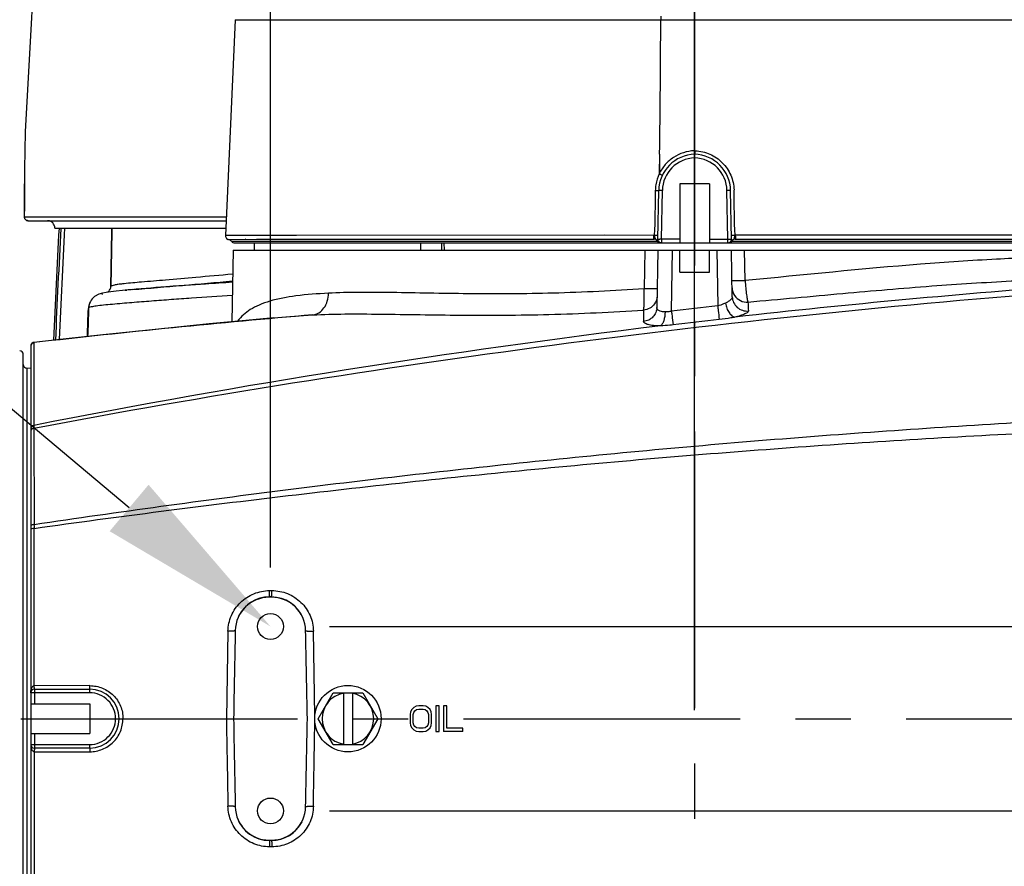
# Model space of a CAD drawing. Header units: millimetres. Extents: x 5828 to 6704, y 123 to 421.
# Tile 36 of 145: x 6416 to 6423, y 208 to 214. Entities that reach past the tile are written whole.
import ezdxf
from ezdxf import colors
from ezdxf.entities.mleader import LeaderData, LeaderLine
from ezdxf.math import Vec2, Vec3

# ---------------------------------------------------------------- set-up
doc = ezdxf.new("R2010")
doc.units = ezdxf.units.MM
doc.linetypes.add('CENTER', pattern=[0.6, 0.375, -0.075, 0.075, -0.075])
for name, color, linetype in [('中心线', 7, 'Continuous'), ('外形图', 7, 'Continuous'), ('多重引线', 7, 'Continuous'), ('尺寸标注', 7, 'Continuous')]:
    doc.layers.add(name, color=color, linetype=linetype)
doc.styles.add('微软雅黑', font='msyh.ttc', dxfattribs={"height": 1.5})
doc.dimstyles.new('尺寸标注_1_20比例', dxfattribs={"dimtxt": 1.5, "dimasz": 1.25, "dimexe": 0.5, "dimexo": 0.4, "dimgap": 0.5, "dimtad": 1, "dimdec": 1, "dimlfac": 20, "dimdsep": 46, "dimtxsty": '微软雅黑', "dimcen": 0.09, "dimadec": 0, "dimazin": 0, "dimtp": 0.01, "dimtm": 0.01, "dimtfac": 1, "dimtdec": 1, "dimtofl": 0, "dimtmove": 0, "dimatfit": 3, "dimfxl": 1, "dimtolj": 1, "dimarcsym": 0})

# ---------------------------------------------------------------- blocks, each defined once
blk = doc.blocks.new('*D1113')
at = {"layer": 'Defpoints', "color": 0}
for p in [(6420.6767, 219.4485), (6417.8017, 209.8115), (6420.6767, 208.845)]:
    blk.add_point(p, dxfattribs=at)
at = {"layer": '尺寸标注', "color": 0, "lineweight": -2}
for p, q in [((6417.8017, 210.2115), (6417.8017, 219.9485)), ((6420.6767, 209.245), (6420.6767, 219.9485)), ((6416.5517, 219.4485), (6410.0369, 219.4485)), ((6421.9267, 219.4485), (6423.1767, 219.4485))]:
    blk.add_line(p, q, dxfattribs=at)
at = {"layer": '尺寸标注', "color": 0}
for points in [[(6416.5517, 219.2402), (6416.5517, 219.6568), (6417.8017, 219.4485)], [(6421.9267, 219.6568), (6421.9267, 219.2402), (6420.6767, 219.4485)]]:
    blk.add_solid(points, dxfattribs=at)
at = {"layer": '尺寸标注', "color": 0, "insert": (6412.3647, 220.7116), "char_height": 1.5, "attachment_point": 5, "style": '微软雅黑'}
blk.add_mtext('\\A1;57.5', dxfattribs=at)
blk = doc.blocks.new('*D1114')
at = {"layer": 'Defpoints', "color": 0}
for p in [(6417.8017, 209.8115), (6417.8017, 208.5615), (6436.6014, 208.5615)]:
    blk.add_point(p, dxfattribs=at)
at = {"layer": '尺寸标注', "color": 0, "lineweight": -2}
for p, q in [((6436.6014, 211.0615), (6436.6014, 215.7247)), ((6418.2017, 209.8115), (6437.1014, 209.8115)), ((6418.2017, 208.5615), (6437.1014, 208.5615)), ((6436.6014, 207.3115), (6436.6014, 206.0615))]:
    blk.add_line(p, q, dxfattribs=at)
at = {"layer": '尺寸标注', "color": 0}
for points in [[(6436.3931, 211.0615), (6436.8098, 211.0615), (6436.6014, 209.8115)], [(6436.8098, 207.3115), (6436.3931, 207.3115), (6436.6014, 208.5615)]]:
    blk.add_solid(points, dxfattribs=at)
at = {"layer": '尺寸标注', "color": 0, "insert": (6435.3258, 214.1904), "char_height": 1.5, "attachment_point": 5, "rotation": 90, "style": '微软雅黑'}
blk.add_mtext('\\A1;25', dxfattribs=at)

msp = doc.modelspace()

# ---------------------------------------------------------------- linework, layer by layer
at = {"layer": '中心线', "linetype": 'CENTER', "ltscale": 5}
for p, q in [((6420.6767, 217.1329), (6420.6767, 200.557)), ((6395.1097, 209.1865), (6433.2693, 209.1865))]:
    msp.add_line(p, q, dxfattribs=at)
at = {"layer": '外形图', "color": 7, "linetype": 'Continuous'}
for p, q in [((6417.5623, 213.9215), (6417.4963, 212.4599)), ((6417.5623, 213.9215), (6424.233, 213.9215)), ((6420.4391, 213.0115), (6420.4371, 212.8795)), ((6420.4384, 213.0115), (6420.4378, 212.8795)), ((6416.1372, 212.9115), (6416.1354, 212.9115)), ((6420.5767, 212.8115), (6420.5767, 212.4115)), ((6420.7767, 212.8115), (6420.5767, 212.8115)), ((6420.7767, 212.8115), (6420.7767, 212.4115)), ((6420.4272, 212.4369), (6420.4329, 212.7659)), ((6420.4522, 212.4369), (6420.4579, 212.7658)), ((6420.9013, 212.4369), (6420.8955, 212.7658)), ((6420.9263, 212.4369), (6420.9205, 212.7659)), ((6416.1348, 212.5871), (6417.502, 212.5873)), ((6416.1599, 212.5615), (6417.5009, 212.5615)), ((6416.3403, 212.5115), (6417.4986, 212.5115)), ((6417.4963, 212.4599), (6417.4963, 212.4598)), ((6417.9772, 212.4608), (6417.5039, 212.4601)), ((6417.5145, 212.4348), (6417.964, 212.4354)), ((6420.4264, 212.4198), (6417.539, 212.4198)), ((6417.5577, 212.4115), (6420.9013, 212.4115)), ((6420.4033, 212.4625), (6417.6286, 212.4604)), ((6417.6349, 212.4365), (6417.6324, 212.4365)), ((6417.6937, 212.3615), (6417.6937, 212.4115)), ((6417.7073, 212.4351), (6420.4023, 212.4365)), ((6417.964, 212.4354), (6419.2596, 212.4362)), ((6420.0643, 212.4624), (6417.9772, 212.4608)), ((6418.8203, 212.3615), (6418.8203, 212.4115)), ((6418.9615, 212.4115), (6418.9617, 212.3615)), ((6418.9802, 212.3615), (6418.9797, 212.4115)), ((6419.2596, 212.4362), (6420.3123, 212.4364)), ((6420.4522, 212.4115), (6420.4406, 212.4143)), ((6420.4522, 212.4369), (6420.4522, 212.4115)), ((6420.5767, 212.4369), (6420.4522, 212.4369)), ((6420.7767, 212.4369), (6420.9013, 212.4369)), ((6420.9013, 212.4115), (6420.9013, 212.4369)), ((6420.903, 212.4115), (6423.7958, 212.4115)), ((6423.8144, 212.4198), (6420.927, 212.4198)), ((6420.9517, 212.4365), (6423.5182, 212.4363)), ((6423.0661, 212.4625), (6421.3046, 212.4625)), ((6417.5482, 212.3615), (6417.5397, 211.8761)), ((6417.5482, 212.3615), (6423.8052, 212.3615)), ((6420.338, 212.3615), (6420.3335, 212.0995)), ((6420.4271, 212.3615), (6420.4204, 211.9736)), ((6420.5199, 211.9477), (6420.5271, 212.3615)), ((6420.5767, 212.2115), (6420.5767, 212.3615)), ((6420.7767, 212.2115), (6420.7767, 212.3615)), ((6420.8263, 212.3615), (6420.8329, 211.9835)), ((6420.9318, 212.0457), (6420.9263, 212.3615)), ((6421.0189, 212.1561), (6421.0154, 212.3615)), ((6420.5767, 212.2115), (6420.7767, 212.2115)), ((6417.5444, 212.1444), (6417.3831, 212.1336)), ((6416.6886, 212.0754), (6416.6629, 212.0702)), ((6416.8165, 212.0902), (6416.8288, 212.0913)), ((6416.8252, 212.0909), (6416.8165, 212.0902)), ((6417.3831, 212.1336), (6417.2165, 212.122)), ((6420.33, 211.955), (6420.3307, 211.8784)), ((6417.8255, 211.9029), (6417.934, 211.9127)), ((6417.934, 211.9127), (6418.0886, 211.9231)), ((6416.1767, 211.7114), (6416.1767, 206.6615)), ((6416.1989, 211.735), (6416.1977, 211.1744)), ((6416.1989, 211.7363), (6416.1989, 211.735)), ((6416.1267, 206.7189), (6416.1267, 211.6541)), ((6416.1513, 211.5611), (6416.1513, 206.8119)), ((6416.1767, 211.5606), (6416.1513, 211.5611)), ((6416.1977, 211.1744), (6416.1983, 211.154)), ((6416.1987, 211.154), (6416.1992, 210.5024)), ((6416.201, 209.4102), (6416.1998, 210.4763)), ((6417.8088, 210.0115), (6417.7946, 210.0115)), ((6417.8088, 210.0096), (6417.7946, 210.0096)), ((6417.7964, 210.0547), (6417.8106, 210.0547)), ((6417.5136, 209.779), (6417.5029, 209.1865)), ((6418.1026, 209.206), (6418.0927, 209.7795)), ((6416.5774, 209.4103), (6416.201, 209.4102)), ((6416.2017, 209.3865), (6416.2017, 209.2865)), ((6416.2017, 209.3865), (6416.5767, 209.3865)), ((6416.5767, 209.3619), (6416.2017, 209.3619)), ((6416.5767, 209.3619), (6416.5767, 209.3865)), ((6418.1246, 209.1865), (6418.2257, 209.3615)), ((6418.2257, 209.3615), (6418.4277, 209.3615)), ((6418.2967, 209.3615), (6418.2967, 209.0115)), ((6418.3567, 209.3615), (6418.3567, 209.0115)), ((6418.4277, 209.3615), (6418.5288, 209.1865)), ((6416.1767, 209.2865), (6416.5767, 209.2865)), ((6416.5767, 209.2865), (6416.5767, 209.0865)), ((6418.8064, 209.274), (6418.7882, 209.2703)), ((6418.8356, 209.274), (6418.8064, 209.274)), ((6418.8538, 209.2703), (6418.8356, 209.274)), ((6418.9231, 209.274), (6418.9231, 209.099)), ((6418.9449, 209.274), (6418.9231, 209.274)), ((6418.9449, 209.099), (6418.9449, 209.274)), ((6418.9741, 209.274), (6418.9741, 209.099)), ((6418.996, 209.274), (6418.9741, 209.274)), ((6418.996, 209.1213), (6418.996, 209.274)), ((6418.7517, 209.233), (6418.7481, 209.2144)), ((6418.7481, 209.2144), (6418.7481, 209.1586)), ((6418.759, 209.2479), (6418.7517, 209.233)), ((6418.7736, 209.2628), (6418.759, 209.2479)), ((6418.7699, 209.2144), (6418.7736, 209.2293)), ((6418.7699, 209.1586), (6418.7699, 209.2144)), ((6418.7882, 209.2703), (6418.7736, 209.2628)), ((6418.7736, 209.2293), (6418.7809, 209.2405)), ((6418.7809, 209.2405), (6418.7918, 209.2479)), ((6418.7918, 209.2479), (6418.8064, 209.2517)), ((6418.8064, 209.2517), (6418.8356, 209.2517)), ((6418.8356, 209.2517), (6418.8501, 209.2479)), ((6418.8501, 209.2479), (6418.8611, 209.2405)), ((6418.8684, 209.2628), (6418.8538, 209.2703)), ((6418.8611, 209.2405), (6418.8684, 209.2293)), ((6418.883, 209.2479), (6418.8684, 209.2628)), ((6418.8684, 209.2293), (6418.872, 209.2144)), ((6418.872, 209.2144), (6418.872, 209.1586)), ((6418.8903, 209.233), (6418.883, 209.2479)), ((6418.8939, 209.2144), (6418.8903, 209.233)), ((6418.8939, 209.1586), (6418.8939, 209.2144)), ((6418.2257, 209.0115), (6418.1246, 209.1865)), ((6418.5288, 209.1865), (6418.4277, 209.0115)), ((6418.7481, 209.1586), (6418.7517, 209.1399)), ((6418.7517, 209.1399), (6418.759, 209.1251)), ((6418.7736, 209.1437), (6418.7699, 209.1586)), ((6418.7809, 209.1325), (6418.7736, 209.1437)), ((6418.8684, 209.1437), (6418.8611, 209.1325)), ((6418.872, 209.1586), (6418.8684, 209.1437)), ((6418.883, 209.1251), (6418.8903, 209.1399)), ((6418.8903, 209.1399), (6418.8939, 209.1586)), ((6416.1767, 209.0865), (6416.5767, 209.0865)), ((6416.2017, 209.0865), (6416.2017, 208.9865)), ((6418.759, 209.1251), (6418.7736, 209.1102)), ((6418.7736, 209.1102), (6418.7882, 209.1027)), ((6418.7918, 209.1251), (6418.7809, 209.1325)), ((6418.7882, 209.1027), (6418.8064, 209.099)), ((6418.8064, 209.1213), (6418.7918, 209.1251)), ((6418.8356, 209.1213), (6418.8064, 209.1213)), ((6418.8064, 209.099), (6418.8356, 209.099)), ((6418.8501, 209.1251), (6418.8356, 209.1213)), ((6418.8356, 209.099), (6418.8538, 209.1027)), ((6418.8611, 209.1325), (6418.8501, 209.1251)), ((6418.8538, 209.1027), (6418.8684, 209.1102)), ((6418.8684, 209.1102), (6418.883, 209.1251)), ((6418.9231, 209.099), (6418.9449, 209.099)), ((6419.1054, 209.099), (6418.9741, 209.099)), ((6419.1054, 209.1213), (6418.996, 209.1213)), ((6419.1054, 209.099), (6419.1054, 209.1213)), ((6416.2017, 209.0111), (6416.5767, 209.0111)), ((6416.5767, 208.9865), (6416.5767, 209.0111)), ((6418.2257, 209.0115), (6418.4277, 209.0115)), ((6416.201, 208.9628), (6416.5774, 208.9626)), ((6416.5767, 208.9865), (6416.2017, 208.9865)), ((6417.7946, 208.3634), (6417.8088, 208.3634)), ((6417.8088, 208.3615), (6417.7946, 208.3615)), ((6417.8106, 208.3183), (6417.7964, 208.3183))]:
    msp.add_line(p, q, dxfattribs=at)
for points in [[(6416.2266, 214.7562), (6416.1395, 213.163), (6416.1354, 212.9115)], [(6417.496, 212.4598), (6417.4965, 212.4538), (6417.5035, 212.4411), (6417.5145, 212.4348)], [(6416.7558, 212.0843), (6416.7189, 212.08), (6416.6886, 212.0754)], [(6416.7056, 212.0821), (6416.7002, 212.0775), (6416.6994, 212.0771)], [(6416.8485, 212.0929), (6416.7995, 212.0886), (6416.7558, 212.0843)], [(6417.2165, 212.122), (6417.1428, 212.1166), (6417.0748, 212.1114), (6416.8485, 212.0929)], [(6416.6629, 212.0702), (6416.6376, 212.0623), (6416.6101, 212.0472)], [(6417.8255, 211.9029), (6417.6108, 211.8829), (6417.3856, 211.8614), (6417.1519, 211.8383), (6416.9115, 211.8138), (6416.666, 211.7879), (6416.4171, 211.7607), (6416.1989, 211.7362)], [(6416.1989, 211.7363), (6416.1938, 211.7352), (6416.1849, 211.7299), (6416.1788, 211.7216), (6416.1767, 211.7114)]]:
    msp.add_lwpolyline(points, dxfattribs=at)
for centre, radius in [((6417.8017, 209.8115), 0.0875), ((6418.3267, 209.1865), 0.225), ((6417.8017, 208.5615), 0.0875)]:
    msp.add_circle(centre, radius, dxfattribs=at)
for centre, radius, start, end in [((6345.4664, 214.1062), 74.9806, 359.163424, 359.858831), ((6420.6829, 212.7615), 0.25, 91.40926, 179), ((6420.6834, 212.7616), 0.2736, 91.3763, 92.1766), ((6420.6706, 212.7615), 0.25, 1, 88.59123), ((6420.6708, 212.7672), 0.268, 87.89212, 88.71032), ((6420.6829, 212.7619), 0.225, 91.57148, 178.99703), ((6420.6705, 212.7619), 0.225, 1.00391, 88.43128), ((6420.6885, 212.7598), 0.2785, 154.54515, 170.78982), ((6420.689, 212.7601), 0.2789, 170.87643, 178.98385), ((6420.6721, 212.7605), 0.2714, 0.96536, 1.98058), ((6416.2903, 212.5112), 0.0503, 74.48238, 89.95525), ((6476.3002, 209.1865), 60.0235, 176.825915, 177.551077), ((6476.3002, 209.1865), 60.0109, 176.825837, 177.549174), ((6476.3002, 209.1865), 59.9859, 176.822345, 177.543947), ((6417.5017, 212.3865), 0.05, 41.81031, 75.19039), ((6417.5576, 212.4365), 0.025, 221.81031, 270), ((6420.4017, 212.4115), 0.025, 30.09053, 88.17951), ((6420.445, 212.4365), 0.025, 209.91114, 270.00226), ((6420.4522, 212.4365), 0.025, 179, 242.35824), ((6420.4295, 211.1548), 1.2823, 88.98724, 89.49837), ((6420.9013, 212.4365), 0.025, 269.62097, 1), ((6420.9084, 212.4365), 0.025, 270.00153, 328.07209), ((6420.9517, 212.4115), 0.025, 90.0572, 151.9362), ((6402.6175, 382.1889), 170.6902, 274.78843, 275.016989), ((6428.1328, 147.8039), 64.4644, 94.343162, 100.668847), ((6416.9841, 210.504), 1.6395, 96.08505, 96.4663), ((6417.9878, 198.8115), 13.3302, 94.82683, 94.98769), ((6427.6615, 152.2766), 60.0076, 94.198792, 96.423103), ((6416.6695, 211.9667), 0.1001, 126.42919, 177.94411), ((6446.9359, 213.3459), 25.9323, 182.95299, 183.08673), ((6416.6662, 211.9618), 0.0988, 174.90005, 177.9657), ((6416.6684, 211.9615), 0.101, 157.30313, 174.8644), ((6427.427, 152.8746), 59.4755, 96.365521, 96.66899), ((6423.9744, 143.1939), 68.9808, 94.894769, 96.472151), ((6427.5616, 151.7894), 60.4759, 96.378099, 96.676075), ((6427.5015, 153.6769), 58.598, 96.917156, 101.122357), ((6416.1017, 211.6541), 0.025, 0, 89), ((6416.2017, 211.7102), 0.025, 96.42506, 180.00128), ((6416.1517, 211.5861), 0.025, 180, 269), ((6417.7945, 209.7782), 0.2314, 89.98319, 178.75559), ((6417.7946, 209.779), 0.2325, 90, 153.8103), ((6417.8088, 209.779), 0.2325, 22.6148, 90), ((6417.8089, 209.7782), 0.2314, 1.23875, 90.01895), ((6578.2705, 206.3846), 160.7432, 178.788494, 179.001248), ((6257.3387, 206.3847), 160.7374, 0.998749, 1.211504), ((6416.2017, 209.3615), 0.025, 90, 180), ((6416.5767, 209.1865), 0.2, 270, 90), ((6416.5767, 209.1869), 0.175, 359.85997, 89.99435), ((6418.3267, 209.1865), 0.175, 99.87089, 260.12911), ((6418.3267, 209.1865), 0.175, 279.87089, 80.12911), ((6416.5767, 209.1861), 0.175, 270.00645, 0.13985), ((6578.1755, 211.9865), 160.6482, 180.99869, 181.211564), ((6257.4279, 211.9865), 160.6482, 358.788436, 359.00131), ((6416.2017, 209.0115), 0.025, 180, 270.00027), ((6417.7945, 208.5947), 0.2314, 181.2393, 270.01988), ((6417.8089, 208.5947), 0.2314, 269.97988, 358.76039), ((6417.7946, 208.594), 0.2325, 199.59003, 270), ((6417.8088, 208.594), 0.2325, 270, 332.90339)]:
    msp.add_arc(centre, radius, start, end, dxfattribs=at)
for points, knots in [([(6420.447, 213.9481), (6420.447, 213.9448), (6420.4471, 213.9387), (6420.4472, 213.9299), (6420.4482, 213.9256), (6420.4481, 213.9215), (6420.4489, 213.9215)], [0, 0, 0, 0, 0.374434, 0.698595, 0.917891, 1, 1, 1, 1]), ([(6420.673, 213.035), (6420.6241, 213.0331), (6420.5496, 213.009), (6420.4751, 212.9437), (6420.4479, 212.9016), (6420.4371, 212.8795)], [0, 0, 0, 0, 0.497642, 0.748803, 1, 1, 1, 1]), ([(6420.6767, 212.9868), (6420.6767, 212.99), (6420.6767, 212.9958), (6420.6766, 213.0026), (6420.6767, 213.007), (6420.6765, 213.0094), (6420.6769, 213.0104), (6420.6765, 213.0114), (6420.6767, 213.0114)], [0, 0, 0, 0, 0.383501, 0.70822, 0.832093, 0.923924, 0.980615, 1, 1, 1, 1]), ([(6420.6768, 213.0351), (6420.6768, 213.0321), (6420.6768, 213.0265), (6420.6769, 213.0198), (6420.6768, 213.0157), (6420.6769, 213.0133), (6420.6766, 213.0124), (6420.6769, 213.0114), (6420.6767, 213.0114)], [0, 0, 0, 0, 0.386016, 0.710141, 0.83331, 0.924497, 0.980755, 1, 1, 1, 1]), ([(6420.6806, 213.035), (6420.7146, 213.0338), (6420.7828, 213.0181), (6420.8687, 212.9587), (6420.927, 212.8721), (6420.9422, 212.8039), (6420.9434, 212.7699)], [0, 0, 0, 0, 0.249954, 0.499914, 0.7499, 1, 1, 1, 1]), ([(6416.1358, 212.9115), (6416.1354, 212.8844), (6416.1338, 212.8167), (6416.1347, 212.7084), (6416.1335, 212.6272), (6416.1334, 212.5866)], [0, 0, 0, 0, 0.250004, 0.624999, 1, 1, 1, 1]), ([(6416.1349, 212.5866), (6416.1349, 212.6136), (6416.136, 212.6813), (6416.135, 212.7896), (6416.1367, 212.8709), (6416.1372, 212.9115)], [0, 0, 0, 0, 0.250001, 0.625002, 1, 1, 1, 1]), ([(6420.4371, 212.8796), (6420.4397, 212.8783), (6420.4446, 212.8759), (6420.4502, 212.8734), (6420.454, 212.8714), (6420.4558, 212.871), (6420.4574, 212.8694), (6420.4576, 212.87)], [0, 0, 0, 0, 0.389011, 0.712616, 0.834984, 0.925366, 1, 1, 1, 1]), ([(6420.4101, 212.7651), (6420.413, 212.7651), (6420.4183, 212.7651), (6420.4259, 212.7649), (6420.4294, 212.7658), (6420.4329, 212.7653), (6420.4329, 212.7659)], [0, 0, 0, 0, 0.387424, 0.710249, 0.923309, 1, 1, 1, 1]), ([(6420.4579, 212.7659), (6420.4547, 212.7659), (6420.4488, 212.766), (6420.4418, 212.7661), (6420.4374, 212.766), (6420.435, 212.7661), (6420.4339, 212.7658), (6420.4329, 212.766), (6420.4329, 212.7659)], [0, 0, 0, 0, 0.381877, 0.706627, 0.830957, 0.923205, 0.980239, 1, 1, 1, 1]), ([(6420.9205, 212.7659), (6420.9205, 212.766), (6420.9195, 212.7658), (6420.9185, 212.7661), (6420.916, 212.766), (6420.9116, 212.7661), (6420.9046, 212.766), (6420.8987, 212.7659), (6420.8955, 212.7659)], [0, 0, 0, 0, 0.019666, 0.07652, 0.168646, 0.292817, 0.617812, 1, 1, 1, 1]), ([(6416.1334, 212.5866), (6416.1334, 212.5802), (6416.1387, 212.5668), (6416.152, 212.5615), (6416.1584, 212.5615)], [0, 0, 0, 0, 0.500052, 1, 1, 1, 1]), ([(6416.1599, 212.5615), (6416.1535, 212.5613), (6416.1402, 212.5669), (6416.1347, 212.5802), (6416.1349, 212.5866)], [0, 0, 0, 0, 0.500121, 1, 1, 1, 1]), ([(6417.5039, 212.4601), (6417.5027, 212.4601), (6417.5015, 212.46), (6417.4956, 212.4601), (6417.4968, 212.4598)], [0, 0, 0, 0, 0.473418, 1, 1, 1, 1]), ([(6420.4025, 212.4365), (6420.401, 212.4367), (6420.4002, 212.4433), (6420.3998, 212.4472), (6420.4001, 212.4506)], [0, 0, 0, 0, 0.303026, 1, 1, 1, 1]), ([(6420.4032, 212.4624), (6420.4059, 212.4566), (6420.4037, 212.4426), (6420.4148, 212.4347), (6420.4187, 212.4304)], [0, 0, 0, 0, 0.524064, 1, 1, 1, 1]), ([(6420.4033, 212.4623), (6420.4054, 212.4623), (6420.4124, 212.4622), (6420.4194, 212.4622), (6420.4243, 212.4625)], [0, 0, 0, 0, 0.298663, 1, 1, 1, 1]), ([(6420.4242, 212.4267), (6420.424, 212.4262), (6420.4237, 212.4253), (6420.4234, 212.4244), (6420.4233, 212.424)], [0, 0, 0, 0, 0.619928, 1, 1, 1, 1]), ([(6420.4272, 212.4369), (6420.4272, 212.4372), (6420.4291, 212.4367), (6420.4311, 212.4373), (6420.4357, 212.437), (6420.4389, 212.4371), (6420.4407, 212.4371)], [0, 0, 0, 0, 0.069638, 0.270088, 0.587985, 1, 1, 1, 1]), ([(6420.9013, 212.4369), (6420.9034, 212.437), (6420.9106, 212.4371), (6420.9179, 212.4372), (6420.9229, 212.4371)], [0, 0, 0, 0, 0.297749, 1, 1, 1, 1]), ([(6420.9229, 212.4371), (6420.9234, 212.4371), (6420.9242, 212.4371), (6420.9251, 212.437), (6420.9254, 212.437)], [0, 0, 0, 0, 0.580791, 1, 1, 1, 1]), ([(6420.9254, 212.437), (6420.9256, 212.437), (6420.9258, 212.4369), (6420.9263, 212.437), (6420.9263, 212.4369)], [0, 0, 0, 0, 0.741298, 1, 1, 1, 1]), ([(6420.9258, 212.4639), (6420.9258, 212.4636), (6420.9275, 212.4637), (6420.9293, 212.4633), (6420.9333, 212.4634), (6420.9362, 212.4633), (6420.9379, 212.4632)], [0, 0, 0, 0, 0.072313, 0.271171, 0.586784, 1, 1, 1, 1]), ([(6420.9296, 212.4233), (6420.9297, 212.4238), (6420.9294, 212.427), (6420.9282, 212.4299), (6420.9273, 212.4324)], [0, 0, 0, 0, 0.173013, 1, 1, 1, 1]), ([(6420.9296, 212.4233), (6420.9317, 212.4273), (6420.9359, 212.4317), (6420.9403, 212.4355), (6420.9413, 212.4364)], [0, 0, 0, 0, 0.76851, 1, 1, 1, 1]), ([(6421.3061, 212.4625), (6421.2766, 212.4625), (6421.158, 212.4625), (6421.0394, 212.4624), (6420.9502, 212.4624)], [0, 0, 0, 0, 0.248515, 1, 1, 1, 1]), ([(6420.9503, 212.4624), (6420.9512, 212.4604), (6420.9536, 212.4533), (6420.9537, 212.4456), (6420.9529, 212.4404)], [0, 0, 0, 0, 0.291778, 1, 1, 1, 1]), ([(6420.9529, 212.4404), (6420.9527, 212.4395), (6420.9525, 212.4384), (6420.9521, 212.4365), (6420.9517, 212.4365)], [0, 0, 0, 0, 0.711351, 1, 1, 1, 1]), ([(6423.1547, 212.3186), (6423.0105, 212.3137), (6422.6945, 212.3006), (6421.9819, 212.2529), (6421.4151, 212.1933), (6421.0189, 212.1561)], [0, 0, 0, 0, 0.202086, 0.44282, 1, 1, 1, 1]), ([(6417.5442, 212.1985), (6417.4617, 212.1913), (6417.3103, 212.178), (6417.1046, 212.1601), (6416.9425, 212.1461), (6416.8492, 212.1384), (6416.8103, 212.1343)], [0, 0, 0, 0, 0.337521, 0.618895, 0.840598, 1, 1, 1, 1]), ([(6417.5441, 212.1442), (6417.4829, 212.1402), (6417.2429, 212.1244), (6417.0031, 212.1066), (6416.8248, 212.0909)], [0, 0, 0, 0, 0.255264, 1, 1, 1, 1]), ([(6420.9299, 212.1561), (6420.9299, 212.1559), (6420.9307, 212.156), (6420.9317, 212.1558), (6420.9339, 212.1557), (6420.9367, 212.1556), (6420.9404, 212.1556), (6420.9467, 212.1555), (6420.9562, 212.1555), (6420.9694, 212.1555), (6420.9847, 212.1556), (6421.0014, 212.1558), (6421.013, 212.156), (6421.0189, 212.1561)], [0, 0, 0, 0, 0.004967, 0.019064, 0.042276, 0.074468, 0.115439, 0.164785, 0.286812, 0.43667, 0.609515, 0.799766, 1, 1, 1, 1]), ([(6421.0189, 212.1561), (6421.0201, 212.1388), (6421.0226, 212.1064), (6421.0268, 212.068), (6421.0304, 212.0421), (6421.0329, 212.0276), (6421.0352, 212.0173), (6421.0369, 212.0118), (6421.038, 212.0099)], [0, 0, 0, 0, 0.352078, 0.659292, 0.784012, 0.884114, 0.956686, 1, 1, 1, 1]), ([(6421.038, 212.0099), (6421.2521, 212.0291), (6421.6671, 212.0679), (6422.2618, 212.1194), (6422.7935, 212.1533), (6423.1242, 212.1664), (6423.275, 212.1712)], [0, 0, 0, 0, 0.287551, 0.557407, 0.798206, 1, 1, 1, 1]), ([(6416.7995, 212.1331), (6416.7889, 212.1319), (6416.7704, 212.1296), (6416.7464, 212.1257), (6416.7305, 212.1217), (6416.7221, 212.1186), (6416.72, 212.1164)], [0, 0, 0, 0, 0.39032, 0.686174, 0.888169, 1, 1, 1, 1]), ([(6420.3335, 212.0995), (6420.1288, 212.0857), (6419.7316, 212.0661), (6419.2451, 212.0638), (6418.8813, 212.0699), (6418.6338, 212.0748), (6418.4069, 212.0766), (6418.2627, 212.0734), (6418.1946, 212.0699)], [0, 0, 0, 0, 0.287729, 0.557322, 0.68188, 0.797923, 0.90432, 1, 1, 1, 1]), ([(6420.33, 211.955), (6420.3308, 211.9572), (6420.3318, 211.9632), (6420.3336, 211.98), (6420.3347, 212.0092), (6420.3349, 212.0515), (6420.3341, 212.0828), (6420.3335, 212.0995)], [0, 0, 0, 0, 0.048349, 0.124291, 0.350678, 0.654126, 1, 1, 1, 1]), ([(6420.4226, 212.0995), (6420.4226, 212.0993), (6420.4217, 212.0994), (6420.4207, 212.0991), (6420.4185, 212.0991), (6420.4157, 212.099), (6420.4121, 212.0989), (6420.4058, 212.0989), (6420.3962, 212.0989), (6420.383, 212.0989), (6420.3678, 212.099), (6420.3511, 212.0992), (6420.3395, 212.0994), (6420.3335, 212.0995)], [0, 0, 0, 0, 0.004966, 0.019062, 0.042271, 0.074461, 0.11543, 0.164773, 0.286797, 0.436653, 0.609498, 0.799754, 1, 1, 1, 1]), ([(6417.5426, 212.054), (6417.4506, 212.0483), (6417.3131, 212.039), (6417.1305, 212.0263), (6416.9957, 212.0163), (6416.8846, 212.0072), (6416.7965, 212), (6416.7322, 211.9946), (6416.6734, 211.9891), (6416.6249, 211.9838), (6416.5918, 211.9778), (6416.5744, 211.9738), (6416.5695, 211.9703)], [0, 0, 0, 0, 0.282913, 0.422941, 0.561529, 0.697662, 0.76527, 0.832538, 0.895651, 0.946862, 0.981574, 1, 1, 1, 1]), ([(6418.1946, 212.0699), (6418.1211, 212.0661), (6417.9874, 212.0568), (6417.8297, 212.0285), (6417.7271, 211.9924), (6417.6498, 211.953), (6417.6018, 211.9118), (6417.5793, 211.8803)], [0, 0, 0, 0, 0.333565, 0.606951, 0.72231, 0.824985, 1, 1, 1, 1]), ([(6418.0886, 211.9231), (6418.1032, 211.9247), (6418.1329, 211.9354), (6418.1676, 211.9696), (6418.1898, 212.0164), (6418.1947, 212.0518), (6418.1946, 212.0699)], [0, 0, 0, 0, 0.223658, 0.463716, 0.724543, 1, 1, 1, 1]), ([(6420.9318, 212.0457), (6420.9319, 212.0375), (6420.9213, 212.0247), (6420.904, 212.0122), (6420.8919, 212.0057), (6420.8852, 212.0025)], [0, 0, 0, 0, 0.375942, 0.65893, 1, 1, 1, 1]), ([(6420.9318, 212.0457), (6420.932, 212.0323), (6420.9383, 212.0052), (6420.9633, 211.9719), (6420.9996, 211.9513), (6421.0276, 211.9482), (6421.0412, 211.9495)], [0, 0, 0, 0, 0.248067, 0.497209, 0.748037, 1, 1, 1, 1]), ([(6420.9472, 212.0541), (6420.9569, 212.0397), (6420.9845, 212.0154), (6421.0206, 212.0087), (6421.038, 212.0099)], [0, 0, 0, 0, 0.498775, 1, 1, 1, 1]), ([(6418.0886, 211.9231), (6418.1608, 211.9267), (6418.3131, 211.9302), (6418.6458, 211.9282), (6419.1071, 211.9186), (6419.7023, 211.9222), (6420.1166, 211.9416), (6420.33, 211.955)], [0, 0, 0, 0, 0.09672, 0.203799, 0.445169, 0.713965, 1, 1, 1, 1]), ([(6420.4045, 211.9978), (6420.3962, 211.9858), (6420.3738, 211.9651), (6420.3447, 211.9562), (6420.33, 211.955)], [0, 0, 0, 0, 0.498347, 1, 1, 1, 1]), ([(6420.4204, 211.9736), (6420.4202, 211.9618), (6420.4153, 211.9382), (6420.3956, 211.9078), (6420.3662, 211.8862), (6420.3426, 211.8796), (6420.3307, 211.8784)], [0, 0, 0, 0, 0.247204, 0.495908, 0.747001, 1, 1, 1, 1]), ([(6420.4763, 211.9427), (6420.4682, 211.9426), (6420.4537, 211.9437), (6420.4352, 211.9499), (6420.4229, 211.9602), (6420.4203, 211.9694), (6420.4204, 211.9736)], [0, 0, 0, 0, 0.344375, 0.615988, 0.823083, 1, 1, 1, 1]), ([(6420.4763, 211.9427), (6420.4761, 211.9227), (6420.4724, 211.8942), (6420.4588, 211.8628), (6420.4493, 211.8517), (6420.4441, 211.8485)], [0, 0, 0, 0, 0.587071, 0.821283, 1, 1, 1, 1]), ([(6420.5199, 211.9477), (6420.5162, 211.9468), (6420.5019, 211.9437), (6420.4871, 211.9428), (6420.4763, 211.9427)], [0, 0, 0, 0, 0.258197, 1, 1, 1, 1]), ([(6420.5199, 211.9477), (6420.5211, 211.9377), (6420.5247, 211.9069), (6420.5283, 211.8761), (6420.5309, 211.8552)], [0, 0, 0, 0, 0.324448, 1, 1, 1, 1]), ([(6420.8852, 212.0025), (6420.8812, 212.0007), (6420.8644, 211.9928), (6420.8468, 211.9863), (6420.8329, 211.9835)], [0, 0, 0, 0, 0.235355, 1, 1, 1, 1]), ([(6420.8329, 211.9835), (6420.834, 211.9735), (6420.8375, 211.9427), (6420.8409, 211.9118), (6420.8433, 211.891)], [0, 0, 0, 0, 0.324204, 1, 1, 1, 1]), ([(6420.8852, 212.0025), (6420.8873, 211.9909), (6420.8935, 211.9686), (6420.908, 211.9395), (6420.9259, 211.9178), (6420.9412, 211.909), (6420.9484, 211.9075)], [0, 0, 0, 0, 0.298366, 0.576933, 0.813576, 1, 1, 1, 1]), ([(6421.0412, 211.9495), (6421.0413, 211.9457), (6421.0359, 211.9396), (6421.027, 211.9339), (6421.0111, 211.926), (6420.9847, 211.9168), (6420.9615, 211.9106), (6420.9484, 211.9075)], [0, 0, 0, 0, 0.109066, 0.197946, 0.312278, 0.613942, 1, 1, 1, 1]), ([(6420.4441, 211.8485), (6420.4285, 211.8485), (6420.4063, 211.8493), (6420.3787, 211.853), (6420.3622, 211.8564), (6420.3489, 211.8608), (6420.3374, 211.8662), (6420.3308, 211.8736), (6420.3307, 211.8784)], [0, 0, 0, 0, 0.382199, 0.543564, 0.681694, 0.795178, 0.883874, 1, 1, 1, 1]), ([(6420.9484, 211.9075), (6420.9399, 211.906), (6420.9051, 211.8995), (6420.87, 211.8939), (6420.8433, 211.891)], [0, 0, 0, 0, 0.243326, 1, 1, 1, 1]), ([(6420.5309, 211.8552), (6420.5236, 211.8544), (6420.4947, 211.8513), (6420.4657, 211.8495), (6420.4441, 211.8485)], [0, 0, 0, 0, 0.252979, 1, 1, 1, 1]), ([(6416.1992, 210.5024), (6416.7724, 210.5886), (6417.9211, 210.7458), (6419.6487, 210.9431), (6421.3803, 211.0995), (6422.5367, 211.1761), (6423.1152, 211.2081)], [0, 0, 0, 0, 0.250048, 0.500081, 0.750075, 1, 1, 1, 1]), ([(6416.1977, 211.1744), (6416.1922, 211.1736), (6416.1817, 211.1692), (6416.1767, 211.1585), (6416.1767, 211.1535)], [0, 0, 0, 0, 0.527128, 1, 1, 1, 1]), ([(6416.1983, 211.154), (6416.1964, 211.1538), (6416.1895, 211.1526), (6416.1828, 211.1489), (6416.1797, 211.1449)], [0, 0, 0, 0, 0.273421, 1, 1, 1, 1]), ([(6416.1998, 210.4763), (6416.7729, 210.5568), (6417.9211, 210.7042), (6419.6475, 210.8893), (6421.3774, 211.0348), (6422.5326, 211.1035), (6423.1104, 211.1312)], [0, 0, 0, 0, 0.250047, 0.500082, 0.750077, 1, 1, 1, 1]), ([(6416.1992, 210.5024), (6416.1963, 210.5022), (6416.1907, 210.5014), (6416.1824, 210.4988), (6416.1767, 210.4939), (6416.1767, 210.4905)], [0, 0, 0, 0, 0.329402, 0.617608, 1, 1, 1, 1]), ([(6416.1998, 210.4763), (6416.1943, 210.4762), (6416.1868, 210.4753), (6416.1789, 210.4724), (6416.1767, 210.4698), (6416.1767, 210.4688)], [0, 0, 0, 0, 0.654811, 0.871041, 1, 1, 1, 1]), ([(6416.1987, 210.5023), (6416.1989, 210.5002), (6416.1998, 210.4916), (6416.1996, 210.4829), (6416.1998, 210.4763)], [0, 0, 0, 0, 0.241721, 1, 1, 1, 1]), ([(6417.5136, 209.779), (6417.5143, 209.8151), (6417.5301, 209.8879), (6417.5936, 209.9793), (6417.6868, 210.0403), (6417.7601, 210.0546), (6417.7964, 210.0547)], [0, 0, 0, 0, 0.249349, 0.499112, 0.749479, 1, 1, 1, 1]), ([(6417.7946, 210.0115), (6417.7949, 210.0115), (6417.7949, 210.0131), (6417.7953, 210.0149), (6417.7955, 210.0189), (6417.7957, 210.0217), (6417.7958, 210.0234)], [0, 0, 0, 0, 0.069803, 0.262707, 0.576119, 1, 1, 1, 1]), ([(6417.7958, 210.0234), (6417.7959, 210.0256), (6417.7962, 210.036), (6417.7963, 210.0464), (6417.7964, 210.0547)], [0, 0, 0, 0, 0.20804, 1, 1, 1, 1]), ([(6417.8088, 210.0115), (6417.8091, 210.0115), (6417.8092, 210.0131), (6417.8096, 210.015), (6417.8098, 210.0191), (6417.8101, 210.0242), (6417.8103, 210.0306), (6417.8105, 210.0409), (6417.8106, 210.049), (6417.8106, 210.0547)], [0, 0, 0, 0, 0.019988, 0.075335, 0.165208, 0.286634, 0.435929, 0.60846, 1, 1, 1, 1]), ([(6417.8106, 210.0547), (6417.8469, 210.0548), (6417.9201, 210.0407), (6418.0133, 209.9799), (6418.0765, 209.8884), (6418.0921, 209.8156), (6418.0927, 209.7795)], [0, 0, 0, 0, 0.250658, 0.500599, 0.750224, 1, 1, 1, 1]), ([(6417.5621, 209.783), (6417.5621, 209.7826), (6417.5606, 209.7817), (6417.558, 209.7811), (6417.5535, 209.7804), (6417.5448, 209.7795), (6417.5313, 209.7789), (6417.5199, 209.7789), (6417.5136, 209.779)], [0, 0, 0, 0, 0.026894, 0.085485, 0.177563, 0.300284, 0.620321, 1, 1, 1, 1]), ([(6417.5632, 209.7832), (6417.5629, 209.7832), (6417.5627, 209.7831), (6417.5621, 209.7831), (6417.5621, 209.783)], [0, 0, 0, 0, 0.740496, 1, 1, 1, 1]), ([(6418.0413, 209.783), (6418.0413, 209.7826), (6418.043, 209.7818), (6418.0457, 209.7813), (6418.0506, 209.7806), (6418.0598, 209.7798), (6418.0741, 209.7793), (6418.0862, 209.7794), (6418.0927, 209.7795)], [0, 0, 0, 0, 0.025616, 0.084517, 0.177678, 0.30176, 0.623501, 1, 1, 1, 1]), ([(6416.1851, 209.3979), (6416.1868, 209.4009), (6416.1908, 209.4066), (6416.1975, 209.41), (6416.201, 209.4102)], [0, 0, 0, 0, 0.491517, 1, 1, 1, 1]), ([(6416.2017, 209.3865), (6416.2016, 209.3865), (6416.2019, 209.3874), (6416.2015, 209.3884), (6416.2016, 209.3907), (6416.2015, 209.3935), (6416.2014, 209.3971), (6416.2012, 209.4027), (6416.2011, 209.4072), (6416.201, 209.4102)], [0, 0, 0, 0, 0.019132, 0.075272, 0.166458, 0.289712, 0.440497, 0.613959, 1, 1, 1, 1]), ([(6416.5767, 209.3865), (6416.5769, 209.3865), (6416.5768, 209.3874), (6416.577, 209.3885), (6416.5771, 209.3908), (6416.5773, 209.395), (6416.5773, 209.4017), (6416.5774, 209.4073), (6416.5774, 209.4103)], [0, 0, 0, 0, 0.019731, 0.075973, 0.167165, 0.290343, 0.614493, 1, 1, 1, 1]), ([(6416.5774, 209.4103), (6416.6066, 209.4104), (6416.6656, 209.3988), (6416.7403, 209.3491), (6416.7906, 209.2747), (6416.8024, 209.2157), (6416.8023, 209.1865)], [0, 0, 0, 0, 0.250094, 0.499976, 0.749984, 1, 1, 1, 1]), ([(6416.1767, 209.3615), (6416.1767, 209.3709), (6416.1784, 209.3836), (6416.1835, 209.3952), (6416.1851, 209.3979)], [0, 0, 0, 0, 0.746649, 1, 1, 1, 1]), ([(6416.2017, 209.3619), (6416.1985, 209.3619), (6416.1939, 209.3619), (6416.188, 209.3619), (6416.1842, 209.3618), (6416.1813, 209.3617), (6416.1788, 209.3618), (6416.1777, 209.3615), (6416.1767, 209.3617), (6416.1767, 209.3615)], [0, 0, 0, 0, 0.382497, 0.555374, 0.706783, 0.831031, 0.923526, 0.98044, 1, 1, 1, 1]), ([(6416.5774, 208.9626), (6416.6066, 208.9629), (6416.6655, 208.974), (6416.728, 209.0157), (6416.7653, 209.0611), (6416.7867, 209.0999), (6416.799, 209.1425), (6416.8017, 209.1718), (6416.8023, 209.1865)], [0, 0, 0, 0, 0.249389, 0.498673, 0.623914, 0.749339, 0.874496, 1, 1, 1, 1]), ([(6417.5029, 209.1865), (6417.5038, 209.137), (6417.5073, 208.9396), (6417.5109, 208.7421), (6417.5136, 208.594)], [0, 0, 0, 0, 0.250385, 1, 1, 1, 1]), ([(6418.0927, 208.5935), (6418.0935, 208.6412), (6418.0967, 208.8324), (6418.1, 209.0236), (6418.1026, 209.167)], [0, 0, 0, 0, 0.249571, 1, 1, 1, 1]), ([(6416.1767, 209.0115), (6416.1767, 209.0113), (6416.1777, 209.0115), (6416.1788, 209.0112), (6416.1813, 209.0113), (6416.1842, 209.0112), (6416.188, 209.0111), (6416.1939, 209.0111), (6416.1985, 209.0111), (6416.2017, 209.0111)], [0, 0, 0, 0, 0.01956, 0.076474, 0.168969, 0.293217, 0.444626, 0.617503, 1, 1, 1, 1]), ([(6416.1767, 209.0115), (6416.1767, 209.0025), (6416.1783, 208.9904), (6416.1828, 208.9792), (6416.1843, 208.9765)], [0, 0, 0, 0, 0.747324, 1, 1, 1, 1]), ([(6416.1843, 208.9765), (6416.186, 208.9733), (6416.19, 208.9668), (6416.1973, 208.9632), (6416.201, 208.9628)], [0, 0, 0, 0, 0.491538, 1, 1, 1, 1]), ([(6416.201, 208.9628), (6416.201, 208.8726), (6416.2008, 208.5172), (6416.2004, 208.1618), (6416.1998, 207.8966)], [0, 0, 0, 0, 0.253771, 1, 1, 1, 1]), ([(6416.2017, 208.9865), (6416.2016, 208.9865), (6416.2019, 208.9855), (6416.2015, 208.9846), (6416.2016, 208.9822), (6416.2015, 208.9794), (6416.2014, 208.9759), (6416.2012, 208.9703), (6416.2011, 208.9658), (6416.201, 208.9628)], [0, 0, 0, 0, 0.01914, 0.075289, 0.166476, 0.289729, 0.44051, 0.613968, 1, 1, 1, 1]), ([(6416.5767, 208.9865), (6416.5769, 208.9865), (6416.5768, 208.9855), (6416.577, 208.9845), (6416.5771, 208.9822), (6416.5773, 208.978), (6416.5773, 208.9713), (6416.5774, 208.9657), (6416.5774, 208.9626)], [0, 0, 0, 0, 0.019732, 0.075975, 0.167169, 0.290347, 0.614495, 1, 1, 1, 1]), ([(6417.5621, 208.5899), (6417.5621, 208.5904), (6417.5606, 208.5912), (6417.558, 208.5919), (6417.5535, 208.5926), (6417.5448, 208.5935), (6417.5313, 208.5941), (6417.5199, 208.5941), (6417.5136, 208.594)], [0, 0, 0, 0, 0.026903, 0.085502, 0.177585, 0.300307, 0.620336, 1, 1, 1, 1]), ([(6417.7964, 208.3183), (6417.7601, 208.3183), (6417.6867, 208.3326), (6417.5936, 208.3938), (6417.5301, 208.4851), (6417.5143, 208.5579), (6417.5136, 208.594)], [0, 0, 0, 0, 0.250654, 0.500949, 0.75072, 1, 1, 1, 1]), ([(6418.0927, 208.5935), (6418.0921, 208.5573), (6418.0765, 208.4845), (6418.0132, 208.3931), (6417.9201, 208.3323), (6417.8469, 208.3182), (6417.8106, 208.3183)], [0, 0, 0, 0, 0.249881, 0.499425, 0.749402, 1, 1, 1, 1]), ([(6418.0402, 208.5898), (6418.0405, 208.5898), (6418.0407, 208.5899), (6418.0413, 208.5898), (6418.0413, 208.5899)], [0, 0, 0, 0, 0.740688, 1, 1, 1, 1]), ([(6418.0413, 208.5899), (6418.0413, 208.5904), (6418.043, 208.5911), (6418.0457, 208.5917), (6418.0506, 208.5924), (6418.0598, 208.5932), (6418.0741, 208.5936), (6418.0862, 208.5936), (6418.0927, 208.5935)], [0, 0, 0, 0, 0.025601, 0.084489, 0.177641, 0.301723, 0.623476, 1, 1, 1, 1]), ([(6417.7946, 208.3615), (6417.7949, 208.3615), (6417.7949, 208.3599), (6417.7953, 208.3581), (6417.7955, 208.3541), (6417.7957, 208.3513), (6417.7958, 208.3496)], [0, 0, 0, 0, 0.069806, 0.262713, 0.576124, 1, 1, 1, 1]), ([(6417.7958, 208.3496), (6417.7959, 208.3474), (6417.7962, 208.337), (6417.7963, 208.3266), (6417.7964, 208.3183)], [0, 0, 0, 0, 0.208047, 1, 1, 1, 1]), ([(6417.8088, 208.3615), (6417.8091, 208.3615), (6417.8092, 208.3599), (6417.8096, 208.358), (6417.8098, 208.3539), (6417.8101, 208.3488), (6417.8103, 208.3424), (6417.8105, 208.3321), (6417.8106, 208.3239), (6417.8106, 208.3183)], [0, 0, 0, 0, 0.019988, 0.075335, 0.165208, 0.286636, 0.435932, 0.608463, 1, 1, 1, 1])]:
    msp.add_open_spline(points, degree=3, knots=knots, dxfattribs=at)
for points in [[(6420.4101, 212.7651), (6420.4084, 212.6642), (6420.4077, 212.5633), (6420.4033, 212.4625)], [(6420.9502, 212.4624), (6420.9463, 212.5632), (6420.9452, 212.6642), (6420.9435, 212.7651)], [(6416.3267, 212.5458), (6416.3176, 212.5554), (6416.3035, 212.5615), (6416.2903, 212.5615)], [(6416.3403, 212.5115), (6416.3403, 212.5238), (6416.3351, 212.5368), (6416.3267, 212.5458)], [(6416.7268, 212.5115), (6416.7246, 212.3798), (6416.7222, 212.2481), (6416.72, 212.1164)], [(6416.72, 212.1164), (6416.7222, 212.2481), (6416.7246, 212.3798), (6416.7268, 212.5115)], [(6420.4001, 212.4506), (6420.4004, 212.4547), (6420.4014, 212.4588), (6420.4032, 212.4624)], [(6420.4187, 212.4304), (6420.4204, 212.4284), (6420.422, 212.4263), (6420.4233, 212.424)], [(6420.4259, 212.4316), (6420.4253, 212.43), (6420.4247, 212.4283), (6420.4242, 212.4267)], [(6420.9379, 212.4632), (6420.9421, 212.4631), (6420.9463, 212.4629), (6420.9505, 212.4633)], [(6420.9413, 212.4364), (6420.9433, 212.4383), (6420.9451, 212.4406), (6420.9461, 212.4432)], [(6420.9461, 212.4432), (6420.9474, 212.4467), (6420.9476, 212.4507), (6420.9482, 212.4545)], [(6420.9482, 212.4545), (6420.9486, 212.4572), (6420.9494, 212.4598), (6420.9503, 212.4624)], [(6416.7056, 212.0821), (6416.7143, 212.0909), (6416.7198, 212.104), (6416.72, 212.1164)], [(6420.9307, 212.1069), (6420.931, 212.0885), (6420.937, 212.0694), (6420.9472, 212.0541)], [(6416.6643, 212.0621), (6416.6623, 212.062), (6416.6604, 212.0615), (6416.6585, 212.0613)], [(6420.4217, 212.0513), (6420.4214, 212.0326), (6420.4152, 212.0133), (6420.4045, 211.9978)], [(6416.561, 211.7764), (6416.5632, 211.8394), (6416.5652, 211.9023), (6416.5675, 211.9653)], [(6416.5695, 211.9703), (6416.5672, 211.9057), (6416.5651, 211.8412), (6416.5628, 211.7766)], [(6416.1797, 211.1449), (6416.1779, 211.1425), (6416.1767, 211.1394), (6416.1767, 211.1364)]]:
    msp.add_open_spline(points, degree=3, dxfattribs=at)

# ---------------------------------------------------------------- dimensions: what is measured, and where the dimension line sits
at = {"layer": '尺寸标注'}
dim = msp.add_linear_dim(base=(6420.6767, 219.4485), p1=(6417.8017, 209.8115), p2=(6420.6767, 208.845), dimstyle='尺寸标注_1_20比例', dxfattribs=at)
dim.commit()
dim.dimension.update_dxf_attribs({"geometry": '*D1113', "text_midpoint": (6412.3647, 219.4485), "dimtype": 160})
dim = msp.add_linear_dim(base=(6436.6014, 208.5615), p1=(6417.8017, 209.8115), p2=(6417.8017, 208.5615), angle=90, dimstyle='尺寸标注_1_20比例', dxfattribs=at)
dim.commit()
dim.dimension.update_dxf_attribs({"geometry": '*D1114', "text_midpoint": (6436.6014, 214.1904), "dimtype": 160})

# ---------------------------------------------------------------- leaders
at = {"layer": '多重引线'}
ml = msp.add_multileader_mtext('Standard', dxfattribs=at)
ml.set_content('2×M4 depth8', style='微软雅黑')
ml.set_leader_properties()
ml.build(insert=Vec2(0, 0))
ml.multileader.update_dxf_attribs({"text_left_attachment_type": 5, "text_right_attachment_type": 5, "dogleg_length": 1, "arrow_head_size": 1.25})
ctx = ml.context
ctx.base_point, ctx.char_height, ctx.arrow_head_size, ctx.landing_gap_size, ctx.plane_origin = Vec3(6396.0403, 215.5674), 1.5, 1.25, 0.5, Vec3(6417.8017, 209.8115)
ctx.left_attachment, ctx.right_attachment, ctx.text_align_type = 5, 5, 2
notes = []
notes.append((ctx, [(0, (1, 1, 0), (6410.9351, 215.5674), (-1, 0), 1, [(0, [(6417.8017, 209.8115)], 0, [])])]))
ctx.mtext.insert, ctx.mtext.alignment, ctx.mtext.flow_direction = Vec3(6409.4351, 217.6455), 3, 5
for ctx, leaders in notes:
    for number, flags, end, landing, length, lines in leaders:
        leader = LeaderData()
        leader.index, (leader.has_last_leader_line, leader.has_dogleg_vector, leader.attachment_direction) = number, flags
        leader.last_leader_point, leader.dogleg_vector, leader.dogleg_length = Vec3(end), Vec3(landing), length
        for number, points, colour, breaks in lines:
            line = LeaderLine()
            line.index, line.vertices, line.color, line.breaks = number, Vec3.list(points), colors.encode_raw_color(colour), breaks
            leader.lines.append(line)
        ctx.leaders.append(leader)

doc.saveas('drawing.dxf')
